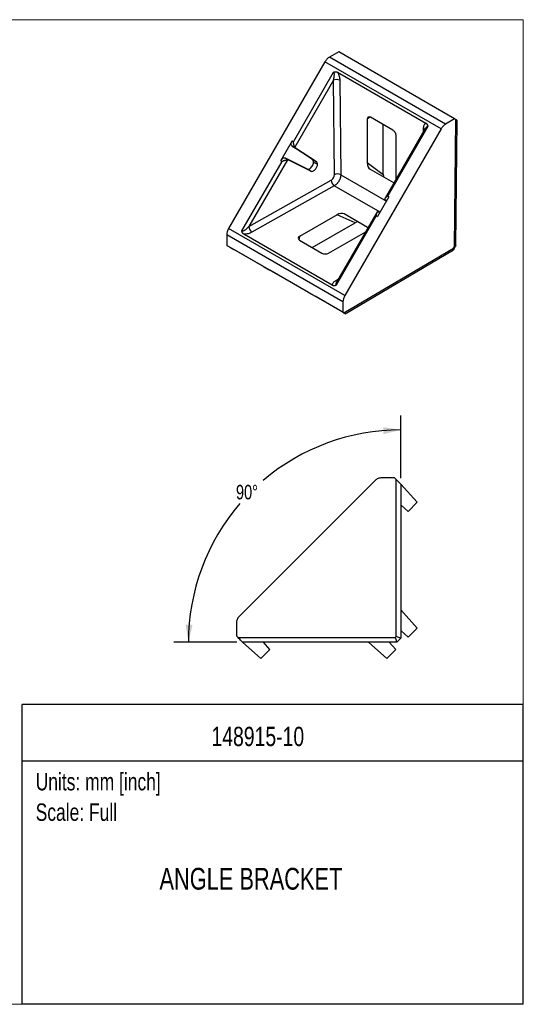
# Model space of a CAD drawing. Header units: millimetres. Extents: x 0 to 140, y 0 to 108.
# Tile 3 of 3: x 85 to 140, y 0 to 108. Entities that reach past the tile are written whole.
import ezdxf
from ezdxf.enums import TextEntityAlignment as Align

# ---------------------------------------------------------------- set-up
doc = ezdxf.new("R2010")
doc.units = ezdxf.units.MM
doc.header["$LTSCALE"] = 0.5
doc.linetypes.add('SLD-Solid', pattern=[0])
doc.layers.add('DIMENSIONS', color=140, linetype='SLD-Solid', lineweight=25)
doc.layers.add('TEXT', color=140, linetype='SLD-Solid', lineweight=25)
doc.layers.add('SLD-DEFPOINTS', color=7, linetype='Continuous')
doc.styles.add('SLDTEXTSTYLE0', font='TXT', dxfattribs={"width": 0.75})
doc.dimstyles.new('SLDDIMSTYLE2', dxfattribs={"dimtxt": 1.5875, "dimasz": 1.905, "dimexe": 0, "dimexo": 0.0625, "dimgap": 0.396875, "dimtad": 0, "dimtih": 1, "dimtoh": 1, "dimdec": 4, "dimlfac": 0.5, "dimzin": 12, "dimdsep": 46, "dimtxsty": 'SLDTEXTSTYLE0', "dimsah": 1, "dimcen": 0.09, "dimadec": 0, "dimazin": 3, "dimtfac": 1, "dimtdec": 0, "dimtofl": 0, "dimtmove": 0, "dimatfit": 3, "dimfxl": 0, "dimfrac": 2, "dimtolj": 1, "dimtzin": 12, "dimarcsym": 0})

# ---------------------------------------------------------------- blocks, each defined once
blk = doc.blocks.new('Block2')
at = {"color": 7, "linetype": 'SLD-Solid', "lineweight": 18}
for p, q in [((139.7, 107.95), (0, 107.95)), ((139.7, 0), (139.7, 107.95)), ((139.7, 0), (0, 0))]:
    blk.add_line(p, q, dxfattribs=at)
blk = doc.blocks.new('SW_NOTE_0')
at = {"layer": 'TEXT', "color": 0, "insert": (0, 2.46), "char_height": 1.905, "attachment_point": 1, "style": 'SLDTEXTSTYLE0'}
blk.add_mtext('Scale: Full', dxfattribs=at)
blk = doc.blocks.new('SW_NOTE_0_1')
at = {"layer": 'TEXT', "color": 0, "insert": (0, 2.46), "char_height": 1.905, "attachment_point": 1, "style": 'SLDTEXTSTYLE0'}
blk.add_mtext('Units: mm [inch]', dxfattribs=at)
blk = doc.blocks.new('Block1')
at = {"layer": 'TEXT'}
for p, q in [((139.7, 32.88), (84.82, 32.88)), ((84.82, 0), (84.82, 32.88)), ((139.7, 0), (139.7, 32.88)), ((84.82, 26.7), (139.7, 26.7)), ((139.7, 0), (84.82, 0))]:
    blk.add_line(p, q, dxfattribs=at)
for name, p in [('SW_NOTE_0_1', (86.29, 22.9)), ('SW_NOTE_0', (86.29, 19.56))]:
    blk.add_blockref(name, p, dxfattribs=at)
at = {"layer": 'TEXT', "color": 140, "style": 'SLDTEXTSTYLE0', "width": 0.75}
for tag, height, p in [('AUTOATTR0', 2.12, (112.09, 30.38)), ('AUTOATTR1', 2.38, (112.09, 14.91))]:
    blk.add_attdef(tag, text='', height=height, dxfattribs=at).set_placement(p, align=Align.TOP_CENTER)
blk = doc.blocks.new('_D_2')
at = {"layer": 'DIMENSIONS'}
for p, q in [((126.28, 57.67), (126.28, 64.56)), ((108.32, 39.72), (101.43, 39.72))]:
    blk.add_line(p, q, dxfattribs=at)
for start, end in [(90, 130.4226), (139.2371, 180)]:
    blk.add_arc((126.28, 39.72), 23.26, start, end, dxfattribs=at)
for points in [[(126.28, 62.97), (124.36, 63.28), (124.39, 62.52)], [(103.02, 39.72), (103.47, 41.6), (102.71, 41.63)]]:
    blk.add_solid(points, dxfattribs=at)
at = {"layer": 'DIMENSIONS', "insert": (108.23, 56.95), "char_height": 1.587, "attachment_point": 1, "style": 'SLDTEXTSTYLE0'}
blk.add_mtext('90°', dxfattribs=at)

msp = doc.modelspace()

# ---------------------------------------------------------------- linework, layer by layer
for p, q in [((119.48662, 104.41659), (118.473, 103.84571)), ((131.19369, 96.50221), (118.473, 103.84571)), ((132.1826, 97.08736), (119.48662, 104.41659)), ((117.96939, 103.31999), (107.42776, 85.06135)), ((130.69731, 95.97232), (117.96939, 103.31999)), ((114.52954, 94.57701), (118.92966, 102.19826)), ((119.35946, 102.18928), (129.02296, 96.61066)), ((118.89613, 101.30997), (114.66105, 93.97461)), ((119.00611, 90.95678), (118.89613, 101.30997)), ((119.59882, 101.31253), (119.7088, 90.95933)), ((122.88831, 97.28128), (122.60022, 97.04729)), ((125.42363, 95.82564), (122.95879, 97.24856)), ((122.60022, 97.04729), (122.60022, 92.28151)), ((124.36288, 90.99259), (124.36288, 96.438)), ((129.24565, 96.24296), (124.84553, 88.62172)), ((132.1826, 97.08736), (131.19369, 96.50221)), ((132.1581, 83.0629), (132.30815, 97.01485)), ((132.30815, 97.01485), (132.1826, 97.08736)), ((132.29897, 83.14868), (132.44726, 96.93742)), ((130.69731, 95.97232), (120.15568, 77.71368)), ((128.96643, 96.01291), (124.57173, 88.40106)), ((125.7822, 90.49766), (125.7822, 95.21037)), ((128.78016, 95.69029), (128.78361, 96.01026)), ((114.38423, 94.6609), (113.13423, 92.49583)), ((116.61932, 92.60566), (114.37566, 94.08882)), ((114.37566, 94.08882), (114.73538, 93.88115)), ((114.38423, 94.6609), (114.52954, 94.57701)), ((117.03643, 92.36487), (114.73538, 93.88115)), ((108.87941, 84.79071), (113.27954, 92.41195)), ((113.86699, 92.59925), (109.63191, 85.26388)), ((113.13423, 92.49583), (113.27954, 92.41195)), ((113.62535, 92.78925), (116.03138, 91.58733)), ((113.62535, 92.78925), (113.98508, 92.58159)), ((113.98508, 92.58159), (116.4485, 91.34653)), ((116.61932, 92.60566), (117.03643, 92.36487)), ((116.73107, 92.34257), (117.15306, 92.09895)), ((122.60022, 92.28151), (124.36288, 90.99259)), ((116.03138, 91.58733), (116.4485, 91.34653)), ((119.7088, 90.95933), (124.719, 88.06701)), ((122.91437, 91.5656), (125.46805, 90.09139)), ((109.63191, 85.26388), (118.65255, 90.34441)), ((119.00169, 89.73459), (109.98105, 84.65406)), ((124.01189, 86.84226), (119.00169, 89.73459)), ((124.99083, 88.53784), (123.74083, 86.37277)), ((124.84553, 88.62172), (124.99083, 88.53784)), ((124.73672, 88.09769), (124.62254, 88.17342)), ((124.62254, 88.17342), (124.74097, 88.10505)), ((119.30266, 86.56997), (115.1756, 84.18747)), ((123.59553, 86.45666), (119.1954, 78.83542)), ((123.64971, 86.80408), (119.25509, 79.19238)), ((121.29996, 85.68746), (119.30266, 86.56997)), ((122.63341, 85.18164), (120.07972, 86.65585)), ((123.59553, 86.45666), (123.74083, 86.37277)), ((123.87223, 86.87386), (123.99489, 86.81281)), ((123.87223, 86.87386), (123.99066, 86.80549)), ((116.58505, 82.9656), (121.29996, 85.68746)), ((119.94496, 77.01882), (107.22426, 84.36232)), ((107.22426, 84.36232), (107.23662, 83.19897)), ((120.15568, 77.71368), (107.42776, 85.06135)), ((118.7656, 78.84439), (109.1021, 84.42301)), ((118.35758, 82.35055), (122.43868, 84.70652)), ((119.9326, 75.86974), (107.23662, 83.19897)), ((107.23662, 83.19897), (107.36853, 83.12279)), ((115.1756, 84.18747), (115.117, 83.82106)), ((115.18062, 83.77636), (117.64546, 82.35344)), ((111.2341, 80.89118), (108.07558, 82.71456)), ((120.05815, 75.79723), (132.06521, 82.902)), ((120.19479, 75.71545), (132.06132, 82.73707)), ((132.06521, 82.902), (132.1581, 83.0629)), ((132.08231, 82.75805), (132.29102, 83.11955)), ((111.2341, 80.89118), (111.94121, 80.48298)), ((116.18385, 78.03375), (111.94121, 80.48298)), ((119.16584, 79.3518), (119.44121, 79.51474)), ((116.18385, 78.03375), (116.89096, 77.62555)), ((120.04948, 75.80217), (116.89096, 77.62555)), ((119.94496, 77.01882), (119.9326, 75.86974)), ((119.9326, 75.86974), (120.05815, 75.79723)), ((123.47634, 57.42217), (108.56823, 42.51405)), ((125.59945, 57.71506), (124.18345, 57.71506)), ((125.7815, 57.53301), (125.59945, 57.71506)), ((125.7815, 40.34026), (125.7815, 57.53301)), ((126.27533, 57.03918), (126.27533, 40.13932)), ((128.07576, 55.0396), (126.27533, 57.03918)), ((126.27533, 54.75474), (127.07283, 54.03667)), ((127.07283, 54.03667), (128.07576, 55.0396)), ((128.07576, 41.25102), (126.27533, 43.25059)), ((108.27533, 41.80694), (108.27533, 40.39094)), ((127.07283, 40.24809), (128.07576, 41.25102)), ((108.27533, 40.39094), (108.45739, 40.20889)), ((108.45739, 40.20889), (125.65013, 40.20889)), ((125.65013, 40.20889), (125.7815, 40.34026)), ((126.27533, 40.13932), (125.85107, 39.71506)), ((126.27533, 40.96615), (127.07283, 40.24809)), ((125.85107, 39.71506), (108.95122, 39.71506)), ((108.95122, 39.71506), (110.95079, 37.91463)), ((110.95079, 37.91463), (111.95372, 38.91757)), ((111.95372, 38.91757), (111.23566, 39.71506)), ((122.7398, 39.71506), (124.73937, 37.91463)), ((124.73937, 37.91463), (125.74231, 38.91757)), ((125.74231, 38.91757), (125.02424, 39.71506))]:
    msp.add_line(p, q)
at = {"flags": 128}
for points in [[(114.37566, 94.08882), (114.3344, 94.12709), (114.30416, 94.17967), (114.28605, 94.24463), (114.28073, 94.31958), (114.2884, 94.40177), (114.30878, 94.48818), (114.34112, 94.57562), (114.38423, 94.6609)], [(113.13423, 92.49583), (113.18653, 92.5758), (113.24609, 92.64753), (113.31072, 92.70838), (113.37806, 92.75611), (113.44562, 92.78898), (113.51093, 92.80576), (113.57159, 92.80586), (113.62535, 92.78925)], [(116.03138, 91.58733), (116.1014, 91.56692), (116.1809, 91.57027), (116.26635, 91.59723), (116.35397, 91.64661), (116.43986, 91.71621), (116.52021, 91.80294), (116.59147, 91.90296), (116.65046, 92.01183), (116.69457, 92.12472), (116.72184, 92.23662), (116.73107, 92.34257)]]:
    msp.add_lwpolyline(points, dxfattribs=at)
for centre, radius, start, end in [((119.24999, 100.6168), 0.77827, 63.3714852, 117.0444649), ((128.63096, 95.72869), 0.32028, 32.3935089, 61.5366692), ((116.42922, 92.36963), 0.30306, 354.875611, 51.1524526), ((119.35997, 90.26361), 0.77827, 63.3714852, 117.0444649), ((119.42968, 90.38448), 0.77816, 182.9513937, 236.6327887), ((110.40904, 85.30395), 0.77816, 182.9513937, 236.6327887), ((119.33332, 79.62478), 0.32026, 238.4689752, 267.6147226)]:
    msp.add_arc(centre, radius, start, end)
for centre, major_axis, ratio, start_param, end_param in [((122.95879, 96.84029), (-0.25708, 0.43302), 0.577268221, 5.483777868, 7.054574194), ((125.42363, 95.41737), (-0.25708, 0.43302), 0.577268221, 3.912981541, 5.483777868), ((122.95879, 92.1501), (-0.11017, 0.61654), 0.553454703, 1.258490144, 2.70507882), ((124.72145, 90.86118), (-0.11017, 0.61654), 0.553454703, 1.258490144, 1.722960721), ((125.42363, 90.72718), (-0.19318, 0.66232), 0.456104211, 2.696855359, 2.880173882), ((119.59577, 86.32518), (0.58902, 0.21278), 0.553418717, 0.436654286, 1.883242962), ((121.59307, 85.44268), (0.58902, 0.21278), 0.553418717, 1.417202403, 1.883242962), ((122.06061, 84.90226), (0.67016, 0.16381), 0.456058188, 0.261509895, 0.444828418), ((115.53417, 83.98047), (0.50355, -0.00614), 0.577173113, 2.370281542, 3.941077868), ((117.99901, 82.55755), (0.50355, -0.00614), 0.577173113, 3.941077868, 5.511874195)]:
    msp.add_ellipse(centre, major_axis=major_axis, ratio=ratio, start_param=start_param, end_param=end_param)
for points, knots in [([(118.473, 103.84571), (118.38169, 103.79428), (118.28698, 103.71997), (118.11247, 103.5378), (118.03317, 103.43046), (117.96939, 103.31999)], [0, 0, 0, 0, 0.5, 0.5, 1, 1, 1, 1]), ([(118.89613, 101.30997), (118.90784, 101.34888), (118.92914, 101.41964), (118.95326, 101.51761), (118.97696, 101.62787), (118.9965, 101.7489), (119.0085, 101.88506), (119.00763, 101.99971), (118.99548, 102.08667), (118.97614, 102.14306), (118.95598, 102.17845), (118.93813, 102.19188), (118.92966, 102.19826)], [0, 0, 0, 0, 0.134274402, 0.244243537, 0.329912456, 0.501070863, 0.639559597, 0.766420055, 0.864913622, 0.91623848, 0.960266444, 1, 1, 1, 1]), ([(118.92966, 102.19826), (118.94758, 102.20678), (118.98348, 102.22386), (119.03945, 102.24011), (119.09659, 102.24931), (119.17116, 102.25122), (119.26283, 102.23739), (119.32676, 102.20556), (119.35946, 102.18928)], [0, 0, 0, 0, 0.122470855, 0.245341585, 0.370642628, 0.500290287, 0.744385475, 1, 1, 1, 1]), ([(119.35946, 102.18928), (119.42913, 102.06874), (119.49102, 101.9209), (119.57537, 101.61194), (119.59733, 101.45264), (119.59882, 101.31253)], [0, 0, 0, 0, 0.5, 0.5, 1, 1, 1, 1]), ([(128.78361, 96.01026), (128.78509, 96.14865), (128.80705, 96.2826), (128.8914, 96.49418), (128.95329, 96.57056), (129.02296, 96.61066)], [0, 0, 0, 0, 0.5, 0.5, 1, 1, 1, 1]), ([(129.24565, 96.24296), (129.2388, 96.24607), (129.22458, 96.25251), (129.19084, 96.25275), (129.14301, 96.23269), (129.08366, 96.18119), (129.02283, 96.10612), (128.98567, 96.04426), (128.96673, 96.01274)], [0, 0, 0, 0, 0.060613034, 0.125870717, 0.281224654, 0.482268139, 0.736122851, 1, 1, 1, 1]), ([(129.02296, 96.61066), (129.04331, 96.59771), (129.08356, 96.57209), (129.13543, 96.522), (129.1869, 96.4543), (129.23193, 96.36315), (129.2411, 96.28279), (129.24565, 96.24296)], [0, 0, 0, 0, 0.169291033, 0.334748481, 0.499358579, 0.751865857, 1, 1, 1, 1]), ([(131.19369, 96.50221), (131.10461, 96.4495), (131.01177, 96.37411), (130.83977, 96.19049), (130.76109, 96.08279), (130.69731, 95.97232)], [0, 0, 0, 0, 0.5, 0.5, 1, 1, 1, 1]), ([(132.30815, 97.01485), (132.33667, 96.99838), (132.39468, 96.96489), (132.44212, 96.93748), (132.44195, 96.93757), (132.44188, 96.93761)], [0, 0, 0, 0, 0.375747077, 0.764136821, 1, 1, 1, 1]), ([(114.66105, 93.97461), (114.6569, 93.98468), (114.64834, 94.00546), (114.63397, 94.04376), (114.61875, 94.08819), (114.60304, 94.13923), (114.58735, 94.19656), (114.56738, 94.28052), (114.54119, 94.4103), (114.53387, 94.51507), (114.52954, 94.57701)], [0, 0, 0, 0, 0.069749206, 0.144003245, 0.223617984, 0.309288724, 0.401573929, 0.500920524, 0.704914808, 1, 1, 1, 1]), ([(113.27954, 92.41195), (113.30341, 92.42408), (113.34845, 92.44697), (113.41606, 92.47647), (113.47674, 92.50016), (113.52969, 92.51861), (113.60222, 92.54193), (113.69162, 92.56723), (113.79334, 92.58889), (113.84359, 92.59596), (113.86699, 92.59925)], [0, 0, 0, 0, 0.129265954, 0.24387787, 0.34385723, 0.429238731, 0.500080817, 0.691378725, 0.856337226, 1, 1, 1, 1]), ([(116.4485, 91.34653), (116.49611, 91.32267), (116.56239, 91.3134), (116.72492, 91.36242), (116.82062, 91.42345), (116.98853, 91.60276), (117.05756, 91.71766), (117.13942, 91.92961), (117.15385, 92.02508), (117.15306, 92.09895)], [0, 0, 0, 0, 0.25, 0.25, 0.5, 0.5, 0.75, 0.75, 1, 1, 1, 1]), ([(117.15306, 92.09895), (117.15244, 92.158), (117.14202, 92.21367), (117.10174, 92.30551), (117.07198, 92.34144), (117.03643, 92.36487)], [0, 0, 0, 0, 0.5, 0.5, 1, 1, 1, 1]), ([(118.65255, 90.34441), (118.69474, 90.36817), (118.74015, 90.40262), (118.82784, 90.49229), (118.86984, 90.54748), (118.93888, 90.66705), (118.96568, 90.73103), (118.99949, 90.85181), (119.00662, 90.90837), (119.00611, 90.95678)], [0, 0, 0, 0, 0.25, 0.25, 0.5, 0.5, 0.75, 0.75, 1, 1, 1, 1]), ([(119.7088, 90.95933), (119.70828, 90.93215), (119.70724, 90.87779), (119.697, 90.79209), (119.68051, 90.70438), (119.65731, 90.61514), (119.62779, 90.52532), (119.59219, 90.43578), (119.55087, 90.34736), (119.50422, 90.26093), (119.45269, 90.17732), (119.39679, 90.09733), (119.33704, 90.02172), (119.27402, 89.95125), (119.20834, 89.88654), (119.14062, 89.82841), (119.07152, 89.7767), (119.02497, 89.74862), (119.00169, 89.73459)], [0, 0, 0, 0, 0.062500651, 0.125001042, 0.18750121, 0.250001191, 0.312501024, 0.375000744, 0.437500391, 0.5, 0.562499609, 0.624999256, 0.687498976, 0.749998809, 0.81249879, 0.874998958, 0.937499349, 1, 1, 1, 1]), ([(124.84553, 88.62172), (124.82251, 88.60909), (124.7791, 88.58527), (124.72362, 88.54876), (124.67905, 88.51577), (124.64446, 88.48671), (124.60224, 88.4459), (124.56248, 88.39193), (124.5384, 88.32543), (124.54825, 88.28365), (124.55284, 88.2642)], [0, 0, 0, 0, 0.129265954, 0.24387787, 0.34385723, 0.429238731, 0.500080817, 0.691378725, 0.856337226, 1, 1, 1, 1]), ([(123.75878, 86.88884), (123.74916, 86.88672), (123.7293, 86.88235), (123.70303, 86.86752), (123.67851, 86.84605), (123.65635, 86.81687), (123.63682, 86.77987), (123.61516, 86.71996), (123.59582, 86.61647), (123.59564, 86.51604), (123.59553, 86.45666)], [0, 0, 0, 0, 0.0697492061, 0.1440032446, 0.2236179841, 0.3092887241, 0.4015739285, 0.5009205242, 0.7049148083, 1, 1, 1, 1]), ([(107.42776, 85.06135), (107.36397, 84.95088), (107.31067, 84.82853), (107.24016, 84.5863), (107.22315, 84.46712), (107.22426, 84.36232)], [0, 0, 0, 0, 0.5, 0.5, 1, 1, 1, 1]), ([(108.87941, 84.79071), (108.88652, 84.78745), (108.90128, 84.78069), (108.92943, 84.77808), (108.96178, 84.78059), (108.99874, 84.78884), (109.03999, 84.80268), (109.08543, 84.8223), (109.13484, 84.8478), (109.20581, 84.89002), (109.30199, 84.95749), (109.40936, 85.04516), (109.52291, 85.14923), (109.59176, 85.22166), (109.63191, 85.26388)], [0, 0, 0, 0, 0.029640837, 0.06155299, 0.097244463, 0.137803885, 0.183976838, 0.236269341, 0.29502953, 0.360502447, 0.49890979, 0.670137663, 0.807672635, 1, 1, 1, 1]), ([(109.1021, 84.42301), (109.08175, 84.43596), (109.04151, 84.46158), (108.98964, 84.51167), (108.93816, 84.57937), (108.89313, 84.67052), (108.88396, 84.75088), (108.87941, 84.79071)], [0, 0, 0, 0, 0.169291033, 0.334748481, 0.499358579, 0.751865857, 1, 1, 1, 1]), ([(109.98105, 84.65406), (109.85897, 84.58531), (109.71004, 84.52468), (109.40031, 84.44326), (109.24133, 84.42295), (109.1021, 84.42301)], [0, 0, 0, 0, 0.5, 0.5, 1, 1, 1, 1]), ([(107.36853, 83.12279), (107.41096, 83.09829), (107.46408, 83.06762), (107.58617, 82.99712), (107.65498, 82.95739), (107.79269, 82.87788), (107.86114, 82.83836), (107.98196, 82.76861), (108.03417, 82.73846), (108.07558, 82.71456)], [0, 0, 0, 0, 0.25, 0.25, 0.5, 0.5, 0.75, 0.75, 1, 1, 1, 1]), ([(132.29421, 83.14855), (132.29548, 83.14323), (132.30195, 83.11609), (132.26001, 83.08275), (132.19137, 83.06938), (132.1581, 83.0629)], [0, 0, 0, 0, 0.111750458, 0.569379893, 1, 1, 1, 1]), ([(132.06521, 82.902), (132.07518, 82.87448), (132.09576, 82.8177), (132.09311, 82.76153), (132.06831, 82.74721), (132.05851, 82.74155)], [0, 0, 0, 0, 0.36274677, 0.7482897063, 1, 1, 1, 1]), ([(118.7656, 78.84439), (118.76549, 78.92477), (118.80068, 79.01654), (118.94172, 79.19534), (119.04674, 79.28132), (119.16584, 79.3518)], [0, 0, 0, 0, 0.5, 0.5, 1, 1, 1, 1]), ([(119.1954, 78.83542), (119.17741, 78.82686), (119.14138, 78.80972), (119.0852, 78.79346), (119.02784, 78.7843), (118.95327, 78.78252), (118.86186, 78.79644), (118.79817, 78.82817), (118.7656, 78.84439)], [0, 0, 0, 0, 0.122924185, 0.246245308, 0.372015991, 0.502173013, 0.745367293, 1, 1, 1, 1]), ([(119.25557, 79.1921), (119.25239, 79.18695), (119.23282, 79.15526), (119.20096, 79.09052), (119.16713, 79.00515), (119.15241, 78.92752), (119.15947, 78.87691), (119.17663, 78.84872), (119.18928, 78.83976), (119.1954, 78.83542)], [0, 0, 0, 0, 0.042944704, 0.263965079, 0.523081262, 0.724257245, 0.875169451, 0.939528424, 1, 1, 1, 1]), ([(120.15568, 77.71368), (120.0919, 77.60321), (120.03797, 77.48122), (119.96495, 77.24044), (119.94607, 77.12234), (119.94496, 77.01882)], [0, 0, 0, 0, 0.5, 0.5, 1, 1, 1, 1]), ([(120.04948, 75.80217), (120.09089, 75.77827), (120.12811, 75.75678), (120.18103, 75.72624), (120.19635, 75.7174), (120.19804, 75.71644), (120.1844, 75.72432), (120.13446, 75.75316), (120.09853, 75.77391), (120.05815, 75.79723)], [0, 0, 0, 0, 0.25, 0.25, 0.5, 0.5, 0.75, 0.75, 1, 1, 1, 1]), ([(124.18345, 57.71506), (124.05589, 57.71506), (123.92328, 57.68969), (123.67825, 57.58819), (123.56654, 57.51237), (123.47634, 57.42217)], [0, 0, 0, 0, 0.5, 0.5, 1, 1, 1, 1]), ([(125.7815, 57.53301), (125.84006, 57.47445), (125.90303, 57.41148), (126.02467, 57.28984), (126.08297, 57.23154), (126.17915, 57.13536), (126.21672, 57.09779), (126.26473, 57.04978), (126.27533, 57.03918), (126.27533, 57.03918)], [0, 0, 0, 0, 0.25, 0.25, 0.5, 0.5, 0.75, 0.75, 1, 1, 1, 1]), ([(108.56823, 42.51405), (108.47803, 42.42385), (108.4022, 42.31214), (108.30071, 42.06711), (108.27533, 41.9345), (108.27533, 41.80694)], [0, 0, 0, 0, 0.5, 0.5, 1, 1, 1, 1]), ([(108.95122, 39.71506), (108.95122, 39.71506), (108.94061, 39.72566), (108.8926, 39.77368), (108.85504, 39.81124), (108.75885, 39.90742), (108.70055, 39.96572), (108.57891, 40.08736), (108.51594, 40.15033), (108.45739, 40.20889)], [0, 0, 0, 0, 0.25, 0.25, 0.5, 0.5, 0.75, 0.75, 1, 1, 1, 1]), ([(125.65013, 40.20889), (125.67432, 40.15049), (125.70024, 40.08771), (125.75012, 39.96642), (125.77393, 39.90827), (125.81302, 39.81219), (125.82818, 39.77457), (125.84732, 39.72623), (125.85137, 39.71536), (125.85107, 39.71506)], [0, 0, 0, 0, 0.25, 0.25, 0.5, 0.5, 0.75, 0.75, 1, 1, 1, 1]), ([(126.27533, 40.13932), (126.27503, 40.13902), (126.26416, 40.14307), (126.21582, 40.16221), (126.1782, 40.17737), (126.08212, 40.21646), (126.02397, 40.24027), (125.90269, 40.29015), (125.83991, 40.31607), (125.7815, 40.34026)], [0, 0, 0, 0, 0.25, 0.25, 0.5, 0.5, 0.75, 0.75, 1, 1, 1, 1])]:
    msp.add_open_spline(points, degree=3, knots=knots)
for points in [[(114.73538, 93.88115), (114.7036, 93.9021), (114.67789, 93.93442), (114.66105, 93.97461)], [(113.86699, 92.59925), (113.91021, 92.60476), (113.95105, 92.59865), (113.98508, 92.58159)], [(124.62254, 88.17342), (124.59233, 88.19345), (124.56823, 88.22485), (124.55284, 88.2642)], [(123.75878, 86.88884), (123.80055, 86.89519), (123.83979, 86.89), (123.87223, 86.87386)]]:
    msp.add_open_spline(points, degree=3)

# ---------------------------------------------------------------- block references
at = {"layer": 'SLD-DEFPOINTS'}
msp.add_blockref('Block2', (0, 0), dxfattribs=at)
ref = msp.add_blockref('Block1', (0, 0), dxfattribs=at)
ref.add_attrib('AUTOATTR0', '148915-10', dxfattribs={"layer": 'TEXT', "height": 2.116667, "style": 'SLDTEXTSTYLE0', "width": 0.75}).set_placement((105.54576, 27.67663), align=Align.BOTTOM_LEFT)
ref.add_attrib('AUTOATTR1', 'ANGLE BRACKET', dxfattribs={"layer": 'TEXT', "height": 2.38125, "style": 'SLDTEXTSTYLE0', "width": 0.75}).set_placement((99.84769, 11.86367), align=Align.BOTTOM_LEFT)

# ---------------------------------------------------------------- dimensions: what is measured, and where the dimension line sits
at = {"layer": 'DIMENSIONS'}
dim = msp.add_angular_dim_2l(base=(118.23976, 61.54183), line1=((125.85107, 39.71506), (108.95122, 39.71506)), line2=((126.27533, 57.03918), (126.27533, 40.13932)), dimstyle='SLDDIMSTYLE2', dxfattribs=at)
dim.commit()
dim.dimension.update_dxf_attribs({"geometry": '_D_2', "text_midpoint": (109.82878, 56.16162), "dimtype": 162})

doc.saveas('drawing.dxf')
